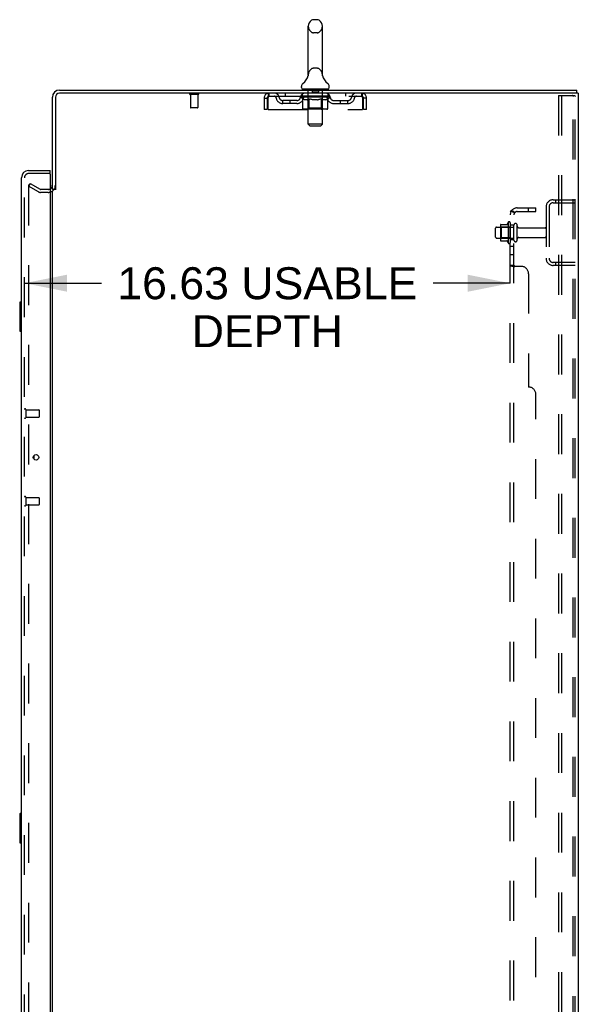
# Model space of a CAD drawing. Header units: inches. Extents: x 0 to 248, y 0 to 160.
# Tile 67 of 69: x 132 to 151, y 84 to 118. Entities that reach past the tile are written whole.
import ezdxf

# ---------------------------------------------------------------- set-up
doc = ezdxf.new("R2010")
doc.units = ezdxf.units.IN
doc.header["$LTSCALE"] = 13.627625
doc.header["$MEASUREMENT"] = 0
doc.linetypes.add('HIDDEN', pattern=[0.2, 0.1, -0.1])
doc.layers.get('0').update_dxf_attribs({"linetype": 'CONTINUOUS'})
for name, color, linetype in [('DEFAULT_2', 8, 'HIDDEN'), ('DIMENSIONS', 7, 'CONTINUOUS'), ('LEFTHAND_DOOR_ASSEMBLY', 7, 'CONTINUOUS'), ('RIGHTHAND_DOOR_ASSEMBLY', 7, 'CONTINUOUS'), ('SUBPANEL', 7, 'CONTINUOUS')]:
    doc.layers.add(name, color=color, linetype=linetype)
doc.styles.get("Standard").update_dxf_attribs({"font": 'arial.ttf'})
doc.dimstyles.new('DIMSTYLE_1', dxfattribs={"dimtxt": 1.093125, "dimasz": 1.4575, "dimexe": 0.09, "dimexo": 0.07, "dimgap": 0.0375, "dimtad": 0, "dimtih": 1, "dimtoh": 1, "dimzin": 4, "dimdsep": 46, "dimtxsty": 'Standard', "dimblk": '_FILLED', "dimblk1": '_FILLED', "dimblk2": '_FILLED', "dimcen": 0.09, "dimadec": 3, "dimazin": 1, "dimtfac": 1, "dimtdec": 3, "dimtofl": 0, "dimtmove": 0, "dimatfit": 3, "dimldrblk": '_FILLED', "dimfxl": 0, "dimtolj": 1, "dimtzin": 4, "dimarcsym": 0})

# ---------------------------------------------------------------- blocks, each defined once
blk = doc.blocks.new('_FILLED')
at = {"color": 0, "linetype": 'ByBlock'}
blk.add_solid([(0, 0), (-1, 0.2), (-1, -0.2)], dxfattribs=at)
blk = doc.blocks.new('*D2')
at = {"layer": 'DIMENSIONS', "color": 2, "linetype": 'Continuous'}
for p, q in [((132.449, 108.803), (135.086, 108.803)), ((149.074, 108.803), (146.436, 108.803))]:
    blk.add_line(p, q, dxfattribs=at)
at = {"layer": 'DIMENSIONS', "color": 2, "linetype": 'Continuous', "xscale": 1.4575, "yscale": 1.4575, "zscale": 1.4575, "rotation": 180}
blk.add_blockref('_FILLED', (132.449, 108.803), dxfattribs=at)
at = {"layer": 'DIMENSIONS', "color": 2, "linetype": 'Continuous', "xscale": 1.4575, "yscale": 1.4575, "zscale": 1.4575}
blk.add_blockref('_FILLED', (149.074, 108.803), dxfattribs=at)
at = {"layer": 'DIMENSIONS', "color": 2, "linetype": 'Continuous', "insert": (140.761, 109.349), "char_height": 1.09312, "width": 10.25668, "attachment_point": 2, "line_spacing_factor": 0.9}
blk.add_mtext('16.63 USABLE\\PDEPTH', dxfattribs=at)

msp = doc.modelspace()

# ---------------------------------------------------------------- linework, layer by layer
at = {"color": 7, "linetype": 'Continuous'}
for p, q in [((142.161, 115.932), (142.161, 117.595)), ((142.467, 117.817), (142.339, 117.817)), ((142.644, 115.932), (142.644, 117.595)), ((142.156, 115.888), (142.156, 115.887)), ((142.16, 115.903), (142.159, 115.902)), ((142.159, 115.902), (142.159, 115.901)), ((142.159, 115.901), (142.159, 115.901)), ((142.16, 115.909), (142.16, 115.908)), ((142.161, 115.909), (142.16, 115.909)), ((142.16, 115.908), (142.16, 115.908)), ((142.16, 115.908), (142.16, 115.907)), ((142.16, 115.907), (142.16, 115.906)), ((142.16, 115.907), (142.16, 115.906)), ((142.16, 115.906), (142.16, 115.905)), ((142.16, 115.905), (142.16, 115.905)), ((142.16, 115.905), (142.16, 115.904)), ((142.16, 115.904), (142.16, 115.903)), ((142.16, 115.903), (142.16, 115.903)), ((142.161, 115.927), (142.161, 115.932)), ((142.161, 115.927), (142.161, 115.926)), ((142.161, 115.926), (142.161, 115.925)), ((142.161, 115.926), (142.161, 115.925)), ((142.161, 115.925), (142.161, 115.925)), ((142.161, 115.925), (142.161, 115.924)), ((142.161, 115.924), (142.161, 115.923)), ((142.161, 115.924), (142.161, 115.923)), ((142.161, 115.923), (142.161, 115.922)), ((142.161, 115.922), (142.161, 115.921)), ((142.161, 115.922), (142.161, 115.921)), ((142.161, 115.921), (142.161, 115.92)), ((142.161, 115.92), (142.161, 115.919)), ((142.161, 115.92), (142.161, 115.919)), ((142.161, 115.919), (142.161, 115.918)), ((142.161, 115.918), (142.161, 115.917)), ((142.161, 115.918), (142.161, 115.917)), ((142.161, 115.917), (142.161, 115.916)), ((142.161, 115.916), (142.161, 115.915)), ((142.161, 115.916), (142.161, 115.915)), ((142.161, 115.915), (142.161, 115.914)), ((142.161, 115.914), (142.161, 115.913)), ((142.161, 115.914), (142.161, 115.913)), ((142.161, 115.913), (142.161, 115.912)), ((142.161, 115.912), (142.161, 115.912)), ((142.161, 115.912), (142.161, 115.911)), ((142.161, 115.911), (142.161, 115.91)), ((142.161, 115.911), (142.161, 115.91)), ((142.161, 115.91), (142.161, 115.909)), ((142.644, 115.932), (142.644, 115.927)), ((142.644, 115.926), (142.644, 115.927)), ((142.644, 115.927), (142.644, 115.927)), ((142.644, 115.922), (142.644, 115.922)), ((142.644, 115.919), (142.644, 115.92)), ((142.644, 115.92), (142.644, 115.92)), ((142.645, 115.918), (142.644, 115.919)), ((142.644, 115.919), (142.644, 115.919)), ((142.645, 115.917), (142.645, 115.918)), ((142.645, 115.916), (142.645, 115.917)), ((142.645, 115.917), (142.645, 115.917)), ((142.645, 115.915), (142.645, 115.916)), ((142.645, 115.916), (142.645, 115.916)), ((142.645, 115.914), (142.645, 115.915)), ((142.645, 115.914), (142.645, 115.915)), ((142.645, 115.913), (142.645, 115.914)), ((142.645, 115.912), (142.645, 115.913)), ((142.645, 115.913), (142.645, 115.913)), ((142.645, 115.911), (142.645, 115.912)), ((142.645, 115.91), (142.645, 115.911)), ((142.645, 115.911), (142.645, 115.911)), ((142.645, 115.909), (142.645, 115.91)), ((142.645, 115.908), (142.645, 115.909)), ((142.645, 115.908), (142.645, 115.909)), ((142.646, 115.907), (142.645, 115.908)), ((142.646, 115.906), (142.646, 115.907)), ((142.646, 115.905), (142.646, 115.906)), ((142.646, 115.905), (142.646, 115.906)), ((142.646, 115.904), (142.646, 115.905)), ((142.646, 115.903), (142.646, 115.904)), ((142.646, 115.902), (142.646, 115.903)), ((142.647, 115.901), (142.646, 115.902)), ((142.647, 115.901), (142.646, 115.901)), ((142.65, 115.887), (142.65, 115.888)), ((141.928, 115.499), (141.928, 115.537)), ((142.878, 115.499), (142.878, 115.537)), ((141.965, 115.439), (141.965, 115.409)), ((142.84, 115.439), (141.965, 115.439)), ((142.84, 115.439), (142.84, 115.409)), ((151.347, 115.305), (151.313, 115.305)), ((151.351, 115.305), (151.351, 115.409)), ((133.507, 112.013), (133.403, 112.013))]:
    msp.add_line(p, q, dxfattribs=at)
at = {"color": 3, "linetype": 'Continuous'}
for p, q in [((133.649, 115.409), (151.351, 115.409)), ((151.313, 115.305), (133.649, 115.305)), ((151.403, 115.305), (151.347, 115.305)), ((151.403, 115.305), (151.403, 47.513)), ((133.403, 112.013), (133.403, 115.163)), ((133.507, 115.163), (133.507, 112.002)), ((133.403, 50.857), (133.403, 111.961))]:
    msp.add_line(p, q, dxfattribs=at)
at = {"color": 7, "linetype": 'Continuous'}
for points in [[(142.644, 115.92), (142.644, 115.921), (142.644, 115.922), (142.644, 115.922), (142.644, 115.923), (142.644, 115.924), (142.644, 115.924), (142.644, 115.925), (142.644, 115.926), (142.644, 115.926)], [(142.644, 115.923), (142.644, 115.924), (142.644, 115.924), (142.644, 115.925), (142.644, 115.926), (142.644, 115.926)]]:
    msp.add_lwpolyline(points, dxfattribs=at)
for centre, radius, start, end in [((142.403, 117.595), 0.241, 123.1848, 180), ((142.339, 117.692), 0.125, 90, 123.1848), ((142.467, 117.692), 0.125, 56.8152, 90), ((142.403, 117.595), 0.241, 0, 56.8152), ((141.679, 116.038), 0.5, 306.7414, 344.6791), ((143.127, 116.038), 0.5, 195.3209, 233.2586), ((142.053, 115.537), 0.125, 126.7414, 180), ((142.753, 115.537), 0.125, 0, 53.2586), ((141.988, 115.499), 0.06, 180, 270), ((142.818, 115.499), 0.06, 270, 360)]:
    msp.add_arc(centre, radius, start, end, dxfattribs=at)
at = {"color": 3, "linetype": 'Continuous'}
for centre, radius, start, end in [((133.649, 115.163), 0.246, 90, 180), ((133.649, 115.163), 0.142, 90, 180), ((133.26, 112.156), 0.142, 296.4813, 360)]:
    msp.add_arc(centre, radius, start, end, dxfattribs=at)
at = {"layer": 'DEFAULT_2', "color": 8, "linetype": 'HIDDEN'}
for p, q in [((142.467, 117.372), (142.339, 117.372)), ((142.156, 115.888), (142.156, 115.888)), ((142.156, 115.887), (142.156, 115.887)), ((142.156, 115.887), (142.156, 115.887)), ((142.156, 115.887), (142.156, 115.887)), ((142.156, 115.887), (142.156, 115.887)), ((142.467, 116.154), (142.339, 116.154)), ((142.65, 115.887), (142.65, 115.887)), ((138.399, 115.262), (138.115, 115.262)), ((138.133, 115.262), (138.133, 114.815)), ((138.381, 115.262), (138.381, 114.815)), ((140.82, 115.201), (140.82, 115.305)), ((140.82, 115.201), (143.986, 115.201)), ((141.372, 115.305), (141.372, 115.201)), ((141.897, 115.164), (141.897, 115.196)), ((141.897, 115.196), (142.142, 115.196)), ((141.898, 115.196), (141.898, 115.2)), ((141.994, 115.199), (141.898, 115.2)), ((141.904, 115.196), (141.904, 115.201)), ((141.911, 115.193), (141.911, 115.196)), ((141.911, 115.193), (142.894, 115.193)), ((141.918, 115.193), (141.918, 115.196)), ((141.919, 115.193), (141.919, 115.196)), ((141.927, 115.196), (141.927, 115.201)), ((141.94, 115.193), (141.94, 115.196)), ((141.942, 115.193), (141.942, 115.196)), ((141.965, 115.201), (141.965, 115.305)), ((141.965, 115.196), (141.965, 115.201)), ((141.976, 115.193), (141.976, 115.196)), ((141.978, 115.193), (141.978, 115.196)), ((141.994, 115.196), (141.994, 115.199)), ((142.015, 115.196), (142.015, 115.201)), ((142.016, 115.193), (142.016, 115.196)), ((142.017, 115.193), (142.017, 115.196)), ((142.019, 115.193), (142.019, 115.196)), ((142.025, 115.193), (142.025, 115.196)), ((142.025, 115.193), (142.025, 115.196)), ((142.028, 115.193), (142.028, 115.196)), ((142.03, 115.193), (142.03, 115.197)), ((142.034, 115.193), (142.034, 115.196)), ((142.045, 115.193), (142.045, 115.196)), ((142.06, 115.193), (142.06, 115.198)), ((142.06, 115.193), (142.06, 115.196)), ((142.076, 115.193), (142.076, 115.196)), ((142.078, 115.196), (142.078, 115.201)), ((142.085, 115.193), (142.085, 115.196)), ((142.089, 115.193), (142.089, 115.196)), ((142.096, 115.193), (142.096, 115.196)), ((142.105, 115.193), (142.105, 115.199)), ((142.117, 115.193), (142.117, 115.196)), ((142.12, 115.193), (142.12, 115.196)), ((142.142, 115.193), (142.142, 115.196)), ((142.145, 115.439), (142.145, 115.409)), ((142.195, 115.196), (142.146, 115.196)), ((142.15, 115.196), (142.15, 115.201)), ((142.154, 114.249), (142.154, 115.409)), ((142.155, 115.193), (142.155, 115.196)), ((142.159, 115.193), (142.159, 115.196)), ((142.164, 115.193), (142.164, 115.2)), ((142.167, 115.193), (142.167, 115.196)), ((142.176, 115.193), (142.176, 115.196)), ((142.195, 115.193), (142.195, 115.196)), ((142.255, 115.196), (142.208, 115.196)), ((142.224, 115.193), (142.224, 115.196)), ((142.23, 115.196), (142.23, 115.201)), ((142.233, 115.193), (142.233, 115.196)), ((142.235, 115.193), (142.235, 115.201)), ((142.237, 115.193), (142.237, 115.196)), ((142.243, 115.193), (142.243, 115.196)), ((142.255, 115.193), (142.255, 115.196)), ((142.319, 115.196), (142.276, 115.196)), ((142.286, 115.193), (142.286, 115.196)), ((142.298, 115.429), (142.298, 115.349)), ((142.498, 115.339), (142.308, 115.339)), ((142.311, 115.196), (142.403, 115.201)), ((142.315, 115.196), (142.315, 115.201)), ((142.315, 115.196), (142.315, 115.201)), ((142.315, 115.201), (142.315, 115.201)), ((142.315, 115.193), (142.315, 115.196)), ((142.319, 115.193), (142.319, 115.196)), ((142.319, 115.193), (142.319, 115.196)), ((142.32, 115.193), (142.32, 115.196)), ((142.386, 115.196), (142.348, 115.196)), ((142.352, 115.193), (142.352, 115.196)), ((142.386, 115.193), (142.386, 115.196)), ((142.401, 115.196), (142.401, 115.196)), ((142.401, 115.193), (142.401, 115.196)), ((142.401, 115.193), (142.401, 115.196)), ((142.403, 115.196), (142.403, 115.201)), ((142.403, 115.201), (142.494, 115.196)), ((142.405, 115.193), (142.405, 115.196)), ((142.405, 115.193), (142.405, 115.196)), ((142.405, 115.196), (142.405, 115.196)), ((142.42, 115.193), (142.42, 115.196)), ((142.42, 115.196), (142.458, 115.196)), ((142.454, 115.193), (142.454, 115.196)), ((142.486, 115.193), (142.486, 115.196)), ((142.486, 115.193), (142.486, 115.196)), ((142.486, 115.196), (142.53, 115.196)), ((142.487, 115.193), (142.487, 115.196)), ((142.49, 115.196), (142.49, 115.201)), ((142.49, 115.201), (142.491, 115.201)), ((142.49, 115.193), (142.49, 115.196)), ((142.491, 115.196), (142.491, 115.201)), ((142.508, 115.429), (142.508, 115.349)), ((142.52, 115.193), (142.52, 115.196)), ((142.551, 115.193), (142.551, 115.196)), ((142.551, 115.196), (142.598, 115.196)), ((142.563, 115.193), (142.563, 115.196)), ((142.569, 115.193), (142.569, 115.196)), ((142.571, 115.193), (142.571, 115.201)), ((142.573, 115.193), (142.573, 115.196)), ((142.576, 115.196), (142.576, 115.201)), ((142.582, 115.193), (142.582, 115.196)), ((142.611, 115.193), (142.611, 115.196)), ((142.611, 115.196), (142.66, 115.196)), ((142.63, 115.193), (142.63, 115.196)), ((142.639, 115.193), (142.639, 115.196)), ((142.642, 115.193), (142.642, 115.2)), ((142.647, 115.193), (142.647, 115.196)), ((142.651, 115.193), (142.651, 115.196)), ((142.652, 114.249), (142.652, 115.409)), ((142.656, 115.196), (142.656, 115.201)), ((142.66, 115.439), (142.66, 115.409)), ((142.664, 115.193), (142.664, 115.196)), ((142.664, 115.196), (142.825, 115.196)), ((142.686, 115.193), (142.686, 115.196)), ((142.688, 115.193), (142.688, 115.196)), ((142.701, 115.193), (142.701, 115.199)), ((142.71, 115.193), (142.71, 115.196)), ((142.717, 115.193), (142.717, 115.196)), ((142.721, 115.193), (142.721, 115.196)), ((142.728, 115.196), (142.728, 115.201)), ((142.729, 115.193), (142.729, 115.196)), ((142.746, 115.193), (142.746, 115.198)), ((142.746, 115.193), (142.746, 115.196)), ((142.761, 115.193), (142.761, 115.196)), ((142.772, 115.193), (142.772, 115.196)), ((142.775, 115.193), (142.775, 115.197)), ((142.778, 115.193), (142.778, 115.196)), ((142.781, 115.193), (142.781, 115.196)), ((142.781, 115.193), (142.781, 115.196)), ((142.787, 115.193), (142.787, 115.196)), ((142.789, 115.193), (142.789, 115.196)), ((142.79, 115.193), (142.79, 115.196)), ((142.791, 115.196), (142.791, 115.201)), ((142.828, 115.193), (142.828, 115.196)), ((142.83, 115.193), (142.83, 115.196)), ((142.84, 115.201), (142.84, 115.305)), ((142.841, 115.196), (142.841, 115.201)), ((142.864, 115.193), (142.864, 115.196)), ((142.866, 115.193), (142.866, 115.196)), ((142.879, 115.196), (142.879, 115.201)), ((142.887, 115.193), (142.887, 115.196)), ((142.887, 115.193), (142.887, 115.196)), ((142.894, 115.193), (142.894, 115.196)), ((142.901, 115.196), (142.901, 115.201)), ((142.909, 115.164), (142.909, 115.201)), ((143.434, 115.305), (143.434, 115.201)), ((143.986, 115.305), (143.986, 115.201)), ((150.724, 115.222), (150.724, 47.597)), ((150.724, 115.222), (151.204, 115.222)), ((150.828, 115.222), (150.828, 47.597)), ((151.204, 115.222), (151.278, 115.222)), ((151.225, 47.627), (151.225, 115.192)), ((151.299, 47.627), (151.299, 115.192)), ((140.653, 115.138), (140.653, 114.743)), ((140.653, 115.138), (140.757, 115.138)), ((140.757, 115.138), (140.757, 114.743)), ((140.787, 114.743), (140.787, 115.138)), ((141.288, 114.95), (141.288, 115.054)), ((141.771, 115.054), (141.288, 115.054)), ((141.771, 114.95), (141.288, 114.95)), ((141.538, 114.95), (141.538, 115.054)), ((141.974, 115.11), (141.897, 115.164)), ((142.909, 115.164), (141.897, 115.164)), ((141.974, 114.785), (141.974, 115.11)), ((141.974, 115.11), (141.986, 115.102)), ((141.998, 115.095), (141.986, 115.102)), ((142.01, 115.088), (141.998, 115.095)), ((142.021, 115.083), (142.009, 115.088)), ((142.032, 115.078), (142.021, 115.083)), ((142.044, 115.075), (142.032, 115.079)), ((142.119, 115.075), (142.044, 115.075)), ((142.119, 115.075), (142.13, 115.078)), ((142.142, 115.083), (142.13, 115.078)), ((142.153, 115.088), (142.141, 115.083)), ((142.153, 114.787), (142.153, 115.162)), ((142.165, 115.095), (142.153, 115.088)), ((142.176, 115.102), (142.164, 115.094)), ((142.188, 115.109), (142.176, 115.102)), ((142.188, 114.785), (142.188, 115.109)), ((142.188, 115.109), (142.211, 115.102)), ((142.234, 115.095), (142.211, 115.102)), ((142.257, 115.088), (142.234, 115.095)), ((142.279, 115.083), (142.257, 115.088)), ((142.302, 115.079), (142.279, 115.083)), ((142.324, 115.075), (142.301, 115.079)), ((142.482, 115.075), (142.324, 115.075)), ((142.482, 115.075), (142.504, 115.079)), ((142.526, 115.083), (142.504, 115.078)), ((142.548, 115.088), (142.526, 115.083)), ((142.57, 115.094), (142.548, 115.088)), ((142.593, 115.101), (142.57, 115.094)), ((142.616, 115.109), (142.593, 115.101)), ((142.616, 114.785), (142.616, 115.109)), ((142.616, 115.109), (142.627, 115.101)), ((142.638, 115.094), (142.627, 115.101)), ((142.649, 115.088), (142.638, 115.094)), ((142.66, 115.083), (142.649, 115.088)), ((142.653, 114.787), (142.653, 115.162)), ((142.671, 115.079), (142.66, 115.083)), ((142.682, 115.075), (142.671, 115.079)), ((142.765, 115.075), (142.682, 115.075)), ((142.765, 115.075), (142.775, 115.079)), ((142.786, 115.083), (142.775, 115.079)), ((142.797, 115.088), (142.786, 115.083)), ((142.808, 115.094), (142.797, 115.088)), ((142.819, 115.101), (142.807, 115.094)), ((142.83, 115.108), (142.819, 115.101)), ((142.83, 115.108), (142.909, 115.164)), ((142.83, 114.785), (142.83, 115.108)), ((143.035, 115.054), (143.517, 115.054)), ((143.035, 114.95), (143.517, 114.95)), ((143.267, 114.95), (143.267, 115.054)), ((143.517, 114.95), (143.517, 115.054)), ((144.019, 115.138), (144.019, 114.743)), ((144.049, 114.743), (144.049, 115.138)), ((144.153, 115.138), (144.049, 115.138)), ((144.153, 114.743), (144.153, 115.138)), ((138.371, 114.805), (138.143, 114.805)), ((140.757, 114.743), (140.653, 114.743)), ((140.787, 114.743), (144.019, 114.743)), ((142.796, 114.755), (142.008, 114.755)), ((142.153, 114.787), (142.121, 114.755)), ((142.653, 114.787), (142.153, 114.787)), ((142.599, 114.755), (142.601, 114.755)), ((142.601, 114.755), (142.603, 114.756)), ((142.603, 114.756), (142.605, 114.757)), ((142.605, 114.757), (142.607, 114.759)), ((142.607, 114.759), (142.609, 114.761)), ((142.653, 114.787), (142.685, 114.755)), ((144.153, 114.743), (144.049, 114.743)), ((142.214, 114.189), (142.154, 114.249)), ((142.652, 114.249), (142.154, 114.249)), ((142.214, 114.189), (142.592, 114.189)), ((142.592, 114.189), (142.652, 114.249)), ((132.642, 112.214), (132.59, 112.124)), ((132.642, 112.214), (132.982, 112.018)), ((132.59, 112.144), (132.59, 50.675)), ((132.93, 111.928), (132.59, 112.124)), ((133.26, 112.013), (132.999, 112.013)), ((133.26, 111.909), (132.999, 111.909)), ((150.545, 111.659), (151.299, 111.659)), ((150.545, 111.555), (151.299, 111.555)), ((150.627, 111.659), (150.627, 111.555)), ((150.299, 111.413), (150.299, 109.656)), ((150.403, 111.413), (150.403, 109.656)), ((148.748, 110.812), (148.976, 110.812)), ((149.004, 110.89), (149.004, 110.179)), ((149.074, 110.869), (149.074, 110.2)), ((148.574, 110.377), (148.574, 110.692)), ((148.604, 110.722), (149.199, 110.722)), ((148.738, 110.79), (148.738, 110.279)), ((148.758, 110.718), (148.738, 110.738)), ((148.758, 110.718), (148.758, 110.351)), ((149.054, 110.718), (148.758, 110.718)), ((149.054, 110.718), (149.074, 110.738)), ((149.054, 110.718), (149.054, 110.351)), ((149.199, 110.277), (149.199, 110.792)), ((149.309, 110.277), (149.309, 110.792)), ((149.371, 110.699), (150.269, 110.699)), ((148.604, 110.347), (149.199, 110.347)), ((148.758, 110.351), (148.738, 110.331)), ((148.748, 110.257), (148.976, 110.257)), ((149.054, 110.351), (148.758, 110.351)), ((149.054, 110.351), (149.074, 110.331)), ((149.371, 110.369), (150.269, 110.369)), ((151.299, 109.513), (150.545, 109.513)), ((150.627, 109.513), (150.627, 109.409)), ((151.299, 109.409), (150.545, 109.409))]:
    msp.add_line(p, q, dxfattribs=at)
for points in [[(140.787, 115.138), (140.789, 115.157), (140.792, 115.176), (140.794, 115.194), (140.796, 115.211), (140.799, 115.227), (140.801, 115.243), (140.803, 115.256), (140.806, 115.269), (140.808, 115.28), (140.81, 115.289), (140.813, 115.296), (140.815, 115.301), (140.818, 115.304), (140.82, 115.305)], [(140.787, 115.138), (140.789, 115.145), (140.792, 115.152), (140.794, 115.159), (140.796, 115.166), (140.799, 115.172), (140.801, 115.178), (140.803, 115.183), (140.806, 115.188), (140.808, 115.192), (140.81, 115.195), (140.813, 115.198), (140.815, 115.2), (140.818, 115.201), (140.82, 115.201)], [(143.986, 115.305), (143.988, 115.304), (143.991, 115.301), (143.993, 115.296), (143.995, 115.289), (143.998, 115.28), (144, 115.269), (144.002, 115.256), (144.005, 115.243), (144.007, 115.227), (144.009, 115.211), (144.012, 115.194), (144.014, 115.176), (144.017, 115.157), (144.019, 115.138)], [(143.986, 115.201), (143.988, 115.201), (143.991, 115.2), (143.993, 115.198), (143.995, 115.195), (143.998, 115.192), (144, 115.188), (144.002, 115.183), (144.005, 115.178), (144.007, 115.172), (144.009, 115.166), (144.012, 115.159), (144.014, 115.152), (144.017, 115.145), (144.019, 115.138)], [(151.215, 115.218), (151.21, 115.221), (151.204, 115.222)], [(151.215, 115.218), (151.219, 115.213), (151.223, 115.207), (151.225, 115.2), (151.225, 115.192)], [(151.288, 115.218), (151.283, 115.221), (151.278, 115.222)], [(151.288, 115.218), (151.293, 115.213), (151.296, 115.207), (151.298, 115.2), (151.299, 115.192)], [(142.008, 114.755), (142.004, 114.755), (142, 114.756), (141.996, 114.757), (141.992, 114.759), (141.989, 114.761), (141.985, 114.763), (141.982, 114.766), (141.979, 114.769), (141.977, 114.773), (141.975, 114.776), (141.974, 114.78), (141.974, 114.785)], [(142.205, 114.755), (142.203, 114.755), (142.201, 114.756), (142.199, 114.757), (142.197, 114.759), (142.195, 114.761), (142.194, 114.763), (142.192, 114.766), (142.191, 114.769), (142.19, 114.773), (142.189, 114.776), (142.188, 114.78), (142.188, 114.785)], [(142.609, 114.761), (142.61, 114.763), (142.612, 114.766), (142.613, 114.769), (142.614, 114.773)], [(142.61, 114.763), (142.612, 114.766), (142.613, 114.769)], [(142.614, 114.773), (142.615, 114.776), (142.616, 114.78), (142.616, 114.785)], [(142.615, 114.776), (142.616, 114.78), (142.616, 114.785)], [(142.796, 114.755), (142.8, 114.755), (142.804, 114.756), (142.808, 114.757), (142.812, 114.759), (142.815, 114.761), (142.819, 114.763), (142.822, 114.766), (142.824, 114.769), (142.827, 114.773), (142.828, 114.776), (142.829, 114.78), (142.83, 114.785)], [(132.608, 112.164), (132.606, 112.164), (132.604, 112.163), (132.602, 112.163), (132.6, 112.162), (132.599, 112.161), (132.597, 112.16), (132.596, 112.158), (132.594, 112.156), (132.593, 112.155), (132.592, 112.153), (132.591, 112.15), (132.591, 112.148), (132.59, 112.146), (132.59, 112.144)], [(132.615, 112.162), (132.614, 112.163), (132.612, 112.163), (132.61, 112.164), (132.608, 112.164), (132.608, 112.164)]]:
    msp.add_lwpolyline(points, dxfattribs=at)
for centre, radius, start, end in [((142.403, 117.595), 0.241, 180, 236.8152), ((142.403, 117.595), 0.241, 303.1848, 360), ((142.339, 117.497), 0.125, 236.8152, 270), ((142.467, 117.497), 0.125, 270, 303.1848), ((142.403, 115.932), 0.241, 123.1848, 180), ((142.339, 116.029), 0.125, 90, 123.1848), ((142.467, 116.029), 0.125, 56.8152, 90), ((142.403, 115.932), 0.241, 0, 56.8152), ((138.115, 115.284), 0.0215, 90, 270), ((138.399, 115.284), 0.0215, 270, 90), ((140.82, 115.138), 0.167, 90, 180), ((140.82, 115.138), 0.063, 90, 180), ((140.999, 115.138), 0.167, 8.0716, 90), ((141, 115.139), 0.0625, 7.9863, 90), ((142.06, 115.138), 0.167, 90, 171.9284), ((142.06, 115.139), 0.0625, 90, 172.0137), ((142.121, 115.162), 0.0318, 0, 90), ((142.124, 115.409), 0.03, 0, 90), ((142.288, 115.429), 0.01, 0, 90), ((142.308, 115.349), 0.01, 180, 270), ((142.498, 115.349), 0.01, 270, 360), ((142.518, 115.429), 0.01, 90, 180), ((142.682, 115.409), 0.03, 90, 180), ((142.685, 115.162), 0.0318, 90, 180), ((142.745, 115.138), 0.167, 8.0716, 90), ((142.746, 115.139), 0.0625, 7.9863, 90), ((143.807, 115.138), 0.167, 90, 171.9284), ((143.806, 115.139), 0.0625, 90, 172.0137), ((143.986, 115.138), 0.167, 0, 90), ((143.986, 115.138), 0.063, 0, 90), ((141.288, 115.179), 0.229, 187.9863, 270), ((141.288, 115.179), 0.125, 188.0716, 270), ((141.771, 115.179), 0.125, 270, 351.9284), ((141.771, 115.179), 0.229, 270, 352.0137), ((143.035, 115.179), 0.229, 187.9863, 270), ((143.035, 115.179), 0.125, 188.0716, 270), ((143.517, 115.179), 0.125, 270, 351.9284), ((143.517, 115.179), 0.229, 270, 352.0137), ((138.143, 114.815), 0.01, 180, 270), ((138.371, 114.815), 0.01, 270, 360), ((133.26, 112.156), 0.246, 270, 360), ((132.999, 112.046), 0.137, 240, 270), ((132.999, 112.046), 0.033, 240, 270), ((133.26, 112.156), 0.142, 270, 296.4813), ((150.545, 111.413), 0.246, 90, 180), ((150.545, 111.413), 0.142, 90, 180), ((148.748, 110.802), 0.01, 90, 174.8062), ((148.957, 110.822), 0.01, 270, 336.0321), ((149.604, 110.534), 0.698, 149.3369, 156.0321), ((149.036, 110.869), 0.0384, 0, 145.5503), ((149.254, 110.792), 0.055, 360, 180), ((148.604, 110.692), 0.03, 90, 180), ((148.879, 110.79), 0.141, 174.7919, 180), ((149.371, 110.762), 0.0625, 180, 270), ((150.269, 110.669), 0.03, 360, 90), ((148.604, 110.377), 0.03, 180, 270), ((148.879, 110.279), 0.141, 180, 185.2081), ((148.748, 110.267), 0.01, 185.1938, 270), ((148.957, 110.247), 0.01, 23.9679, 90), ((149.604, 110.534), 0.698, 203.9679, 210.6631), ((149.036, 110.2), 0.0384, 214.4497, 360), ((149.254, 110.277), 0.055, 180, 0), ((149.371, 110.307), 0.0625, 90, 180), ((150.269, 110.399), 0.03, 270, 0), ((150.545, 109.656), 0.246, 180, 270), ((150.545, 109.656), 0.142, 180, 270)]:
    msp.add_arc(centre, radius, start, end, dxfattribs=at)
for centre, major_axis, ratio, start_param, end_param in [((142.403, 115.201), (0.506, 0.005), 0.05963, 9.249616, 9.431313), ((142.403, 115.201), (0.506, 0), 0.060556, -3.083241, -2.96706), ((141.861, 115.192), (0.158, 0.002), 0.05963, 0.25549, 1.295341), ((142.403, 115.201), (0.506, 0.011), 0.05688, 2.791345, 2.965878), ((141.916, 115.192), (0.158, -0.002), 0.05963, 0.605815, 1.645666), ((142.403, 115.201), (0.506, -0.005), 0.05963, -2.96643, -2.791898), ((141.861, 115.186), (0.158, 0.003), 0.05688, 1.20151, 1.294789), ((141.916, 115.186), (0.158, 0), 0.060556, 1.551758, 1.645036), ((141.881, 115.186), (0.158, 0.002), 0.05963, 1.170259, 1.376596), ((141.917, 115.188), (0.131, 0.001), 0.05963, 1.065228, 1.614276), ((141.901, 115.188), (0.131, 0.003), 0.05688, 0.890143, 1.43919), ((141.948, 115.188), (0.131, 0), 0.060556, 1.240391, 1.789438), ((141.858, 115.192), (0.158, 0.003), 0.05688, 0.080405, 1.120256), ((142.403, 115.201), (0.506, 0.015), 0.052395, 2.616403, 2.790936), ((141.966, 115.192), (0.158, -0.003), 0.05688, 0.7809, 1.820751), ((142.403, 115.201), (0.506, -0.011), 0.05688, -2.791345, -2.616812), ((141.858, 115.186), (0.158, 0.005), 0.052395, 1.026568, 1.119847), ((141.966, 115.186), (0.158, -0.002), 0.05963, 1.72692, 1.820198), ((141.901, 115.188), (0.131, 0.004), 0.052395, 0.715201, 1.264248), ((141.992, 115.188), (0.131, -0.001), 0.05963, 1.415553, 1.9646), ((142.403, 115.201), (0.506, 0.02), 0.046319, 2.441654, 2.616187), ((142.03, 115.192), (0.158, -0.005), 0.052395, 0.955842, 1.995693), ((141.872, 115.192), (0.158, 0.005), 0.052395, -0.094537, 0.945314), ((142.403, 115.201), (0.506, -0.015), 0.052395, -2.616403, -2.44187), ((141.872, 115.186), (0.158, 0.006), 0.046319, 0.851819, 0.945098), ((142.03, 115.186), (0.158, -0.003), 0.05688, 1.902006, 1.995284), ((141.915, 115.188), (0.131, 0.005), 0.046319, 0.540452, 1.089499), ((142.049, 115.188), (0.131, -0.003), 0.05688, 1.590638, 2.139686), ((141.881, 115.192), (0.158, 0), 0.060556, 0.430652, 0.777569), ((142.403, 115.201), (0.506, 0.024), 0.038841, 2.267123, 2.441656), ((142.104, 115.192), (0.158, -0.006), 0.046319, 1.130591, 2.170442), ((141.902, 115.192), (0.158, 0.006), 0.046319, -0.269286, 0.770565), ((142.403, 115.201), (0.506, -0.02), 0.046319, -2.441654, -2.267121), ((141.902, 115.186), (0.158, 0.007), 0.038841, 0.677289, 0.770567), ((142.104, 115.186), (0.158, -0.005), 0.052395, 2.076947, 2.170226), ((141.945, 115.188), (0.131, 0.006), 0.038841, 0.365921, 0.914969), ((142.116, 115.188), (0.131, -0.004), 0.052395, 1.76558, 2.314627), ((142.403, 115.201), (0.506, 0.027), 0.030195, 2.09281, 2.267343), ((142.188, 115.192), (0.158, -0.007), 0.038841, 1.305122, 2.344973), ((141.947, 115.192), (0.158, 0.007), 0.038841, -0.443817, 0.596034), ((142.403, 115.201), (0.506, -0.024), 0.038841, -2.267123, -2.092591), ((141.947, 115.186), (0.158, 0.008), 0.030195, 0.502975, 0.596254), ((142.188, 115.186), (0.158, -0.006), 0.046319, 2.251696, 2.344975), ((141.988, 115.188), (0.131, 0.007), 0.030195, 0.191608, 0.740655), ((142.193, 115.188), (0.131, -0.005), 0.046319, 1.940329, 2.489376), ((142.005, 115.192), (0.158, 0.008), 0.030195, -0.61813, 0.421721), ((142.403, 115.201), (0.506, 0.029), 0.020645, 1.918687, 2.09322), ((142.278, 115.192), (0.158, -0.008), 0.030195, 1.479435, 2.519286), ((142.403, 115.201), (0.506, -0.027), 0.030195, -2.09281, -1.918277), ((142.005, 115.186), (0.158, 0.009), 0.020645, 0.328852, 0.422131), ((142.278, 115.186), (0.158, -0.007), 0.038841, 2.426227, 2.519505), ((142.045, 115.188), (0.131, 0.007), 0.020645, 0.017485, 0.566532), ((142.275, 115.188), (0.131, -0.006), 0.038841, 2.11486, 2.663907), ((142.076, 115.192), (0.158, 0.009), 0.020645, -0.792253, 0.247598), ((142.403, 115.201), (0.506, 0.03), 0.010478, 1.744704, 1.919237), ((142.372, 115.192), (0.158, -0.009), 0.020645, 1.653558, 2.693409), ((142.403, 115.201), (0.506, -0.029), 0.020645, -1.918687, -1.744154), ((142.076, 115.186), (0.158, 0.009), 0.010478, 0.154869, 0.248148), ((142.372, 115.186), (0.158, -0.008), 0.030195, 2.60054, 2.693819), ((142.111, 115.188), (0.131, 0.008), 0.010478, 6.126688, 6.675735), ((142.362, 115.188), (0.131, -0.007), 0.030195, 2.289173, 2.83822), ((142.157, 115.192), (0.158, 0.009), 0.010478, -0.966236, -0.000846), ((142.467, 115.192), (0.158, -0.009), 0.010478, 1.827541, 2.867392), ((142.403, 115.201), (0.506, -0.03), 0.010478, -1.744704, -1.570171), ((142.467, 115.186), (0.158, -0.009), 0.020645, 2.774664, 2.867942), ((142.45, 115.188), (0.131, -0.007), 0.020645, 2.463296, 3.012344), ((142.338, 115.192), (0.158, 0.009), 0.010478, 0.274201, 1.314052), ((142.27, 115.188), (0.131, 0.008), 0.010478, -0.000483, 0.504314), ((142.245, 115.186), (0.158, 0.009), 0.010478, 0.099668, 0.192946), ((142.403, 115.201), (0.506, 0.03), 0.010478, -1.571421, -1.396888), ((142.56, 115.186), (0.158, -0.009), 0.010478, 2.948646, 3.041925), ((142.536, 115.188), (0.131, -0.008), 0.010478, 2.637279, 3.142076), ((142.433, 115.192), (0.158, 0.009), 0.020645, 0.448184, 1.488034), ((142.356, 115.188), (0.131, 0.007), 0.020645, 0.129249, 0.678296), ((142.338, 115.186), (0.158, 0.009), 0.020645, 0.273651, 0.366929), ((142.649, 115.192), (0.158, -0.009), 0.010478, -3.140747, -2.175357), ((142.403, 115.201), (0.506, 0.029), 0.020645, -1.397439, -1.222906), ((142.403, 115.201), (0.506, -0.03), 0.010478, 1.222355, 1.396888), ((142.527, 115.192), (0.158, 0.008), 0.030195, 0.622307, 1.662158), ((142.444, 115.188), (0.131, 0.007), 0.030195, 0.303372, 0.852419), ((142.694, 115.188), (0.131, -0.008), 0.010478, 2.749043, 3.29809), ((142.73, 115.192), (0.158, -0.009), 0.020645, 2.893995, 3.933846), ((142.433, 115.186), (0.158, 0.008), 0.030195, 0.447774, 0.541052), ((142.73, 115.186), (0.158, -0.009), 0.010478, 2.893445, 2.986723), ((142.403, 115.201), (0.506, 0.027), 0.030195, -1.223315, -1.048783), ((142.403, 115.201), (0.506, -0.029), 0.020645, 1.048373, 1.222906), ((142.618, 115.192), (0.158, 0.007), 0.038841, 0.79662, 1.836471), ((142.53, 115.188), (0.131, 0.006), 0.038841, 0.477686, 1.026733), ((142.761, 115.188), (0.131, -0.007), 0.020645, 2.57506, 3.124108), ((142.8, 115.192), (0.158, -0.008), 0.030195, 2.719872, 3.759723), ((142.702, 115.192), (0.158, 0.006), 0.046319, 0.971151, 2.011002), ((142.527, 115.186), (0.158, 0.007), 0.038841, 0.622087, 0.715366), ((142.8, 115.186), (0.158, -0.009), 0.020645, 2.719462, 2.812741), ((142.403, 115.201), (0.506, 0.024), 0.038841, -1.049002, -0.874469), ((142.403, 115.201), (0.506, -0.027), 0.030195, 0.87425, 1.048783), ((142.613, 115.188), (0.131, 0.005), 0.046319, 0.652216, 1.201263), ((142.776, 115.192), (0.158, 0.005), 0.052395, 1.1459, 2.185751), ((142.817, 115.188), (0.131, -0.007), 0.030195, 2.400937, 2.949985), ((142.859, 115.192), (0.158, -0.007), 0.038841, 2.545558, 3.585409), ((142.689, 115.188), (0.131, 0.004), 0.052395, 0.826965, 1.376012), ((142.618, 115.186), (0.158, 0.006), 0.046319, 0.796618, 0.889896), ((142.859, 115.186), (0.158, -0.008), 0.030195, 2.545339, 2.638617), ((142.84, 115.192), (0.158, 0.003), 0.05688, 1.320842, 2.360692), ((142.403, 115.201), (0.506, 0.02), 0.046319, -0.874471, -0.699939), ((142.403, 115.201), (0.506, -0.024), 0.038841, 0.699936, 0.874469), ((142.904, 115.192), (0.158, -0.006), 0.046319, 2.371028, 3.410879), ((142.861, 115.188), (0.131, -0.006), 0.038841, 2.226624, 2.775671), ((142.89, 115.192), (0.158, 0.002), 0.05963, 1.495927, 2.535778), ((142.757, 115.188), (0.131, 0.003), 0.05688, 1.001907, 1.550954), ((142.934, 115.192), (0.158, -0.005), 0.052395, 2.196279, 3.23613), ((142.702, 115.186), (0.158, 0.005), 0.052395, 0.971367, 1.064645), ((142.89, 115.188), (0.131, -0.005), 0.046319, 2.052093, 2.601141), ((142.925, 115.192), (0.158, 0), 0.060556, 1.671089, 2.71094), ((142.904, 115.186), (0.158, -0.007), 0.038841, 2.371026, 2.464304), ((142.947, 115.192), (0.158, -0.003), 0.05688, 2.021337, 3.061188), ((142.403, 115.201), (0.506, 0.015), 0.052395, -0.699723, -0.52519), ((142.403, 115.201), (0.506, -0.02), 0.046319, 0.525406, 0.699939), ((142.944, 115.192), (0.158, -0.002), 0.05963, 1.846251, 2.886102), ((142.814, 115.188), (0.131, 0.001), 0.05963, 1.176993, 1.72604), ((142.905, 115.188), (0.131, -0.004), 0.052395, 1.877344, 2.426392), ((142.858, 115.188), (0.131, 0), 0.060556, 1.352155, 1.901202), ((142.904, 115.188), (0.131, -0.003), 0.05688, 1.702402, 2.25145), ((142.889, 115.188), (0.131, -0.001), 0.05963, 1.527317, 2.076364), ((142.776, 115.186), (0.158, 0.003), 0.05688, 1.146309, 1.239587), ((142.934, 115.186), (0.158, -0.006), 0.046319, 2.196495, 2.289773), ((142.403, 115.201), (0.506, 0.011), 0.05688, -0.524781, -0.350248), ((142.403, 115.201), (0.506, -0.015), 0.052395, 0.350657, 0.52519), ((142.84, 115.186), (0.158, 0.002), 0.05963, 1.321394, 1.414673), ((142.947, 115.186), (0.158, -0.005), 0.052395, 2.021746, 2.115024), ((142.403, 115.201), (0.506, 0.005), 0.05963, -0.349695, -0.175162), ((142.403, 115.201), (0.506, -0.011), 0.05688, 0.175715, 0.350248), ((142.89, 115.186), (0.158, 0), 0.060556, 1.496556, 1.589835), ((142.944, 115.186), (0.158, -0.003), 0.05688, 1.846804, 1.940083), ((142.925, 115.186), (0.158, -0.002), 0.05963, 1.671719, 1.764997), ((142.403, 115.201), (0.506, 0), 0.060556, -0.174533, 0), ((142.403, 115.201), (0.506, -0.005), 0.05963, 0.000629, 0.175162)]:
    msp.add_ellipse(centre, major_axis=major_axis, ratio=ratio, start_param=start_param, end_param=end_param, dxfattribs=at)
at = {"layer": 'LEFTHAND_DOOR_ASSEMBLY', "color": 8, "linetype": 'HIDDEN'}
for p, q in [((133.304, 112.555), (132.591, 112.555)), ((132.449, 50.406), (132.449, 112.413))]:
    msp.add_line(p, q, dxfattribs=at)
msp.add_arc((132.591, 112.413), 0.142, 90, 180, dxfattribs=at)
at = {"layer": 'RIGHTHAND_DOOR_ASSEMBLY', "color": 3, "linetype": 'Continuous'}
for p, q in [((132.591, 112.659), (133.324, 112.659)), ((133.324, 112.535), (133.324, 50.283)), ((132.345, 50.406), (132.345, 112.413))]:
    msp.add_line(p, q, dxfattribs=at)
at = {"layer": 'RIGHTHAND_DOOR_ASSEMBLY', "color": 8, "linetype": 'HIDDEN'}
for p, q in [((133.304, 112.555), (132.591, 112.555)), ((133.324, 112.555), (133.324, 112.659)), ((132.449, 50.406), (132.449, 112.413)), ((132.492, 104.488), (132.492, 104.204)), ((132.492, 104.47), (132.939, 104.47)), ((132.949, 104.46), (132.949, 104.232)), ((132.492, 104.222), (132.939, 104.222)), ((132.492, 101.488), (132.492, 101.204)), ((132.492, 101.47), (132.939, 101.47)), ((132.949, 101.46), (132.949, 101.232)), ((132.492, 101.222), (132.939, 101.222))]:
    msp.add_line(p, q, dxfattribs=at)
at = {"layer": 'RIGHTHAND_DOOR_ASSEMBLY', "color": 7, "linetype": 'Continuous'}
for p, q in [((133.324, 112.555), (133.304, 112.555)), ((132.285, 108.144), (132.285, 107.174)), ((132.345, 108.159), (132.3, 108.159)), ((132.332, 108.059), (132.332, 107.259)), ((132.3, 107.159), (132.345, 107.159)), ((132.769, 102.901), (132.769, 102.792)), ((132.285, 90.644), (132.285, 89.674)), ((132.345, 90.659), (132.3, 90.659)), ((132.332, 90.559), (132.332, 89.759)), ((132.3, 89.659), (132.345, 89.659))]:
    msp.add_line(p, q, dxfattribs=at)
for points in [[(132.33, 108.096), (132.33, 108.09), (132.331, 108.084), (132.331, 108.078), (132.331, 108.072), (132.332, 108.066), (132.332, 108.059)], [(132.332, 107.259), (132.332, 107.253), (132.331, 107.247), (132.331, 107.241), (132.331, 107.235), (132.33, 107.229), (132.33, 107.223)], [(132.33, 90.596), (132.33, 90.59), (132.331, 90.584), (132.331, 90.578), (132.331, 90.572), (132.332, 90.566), (132.332, 90.559)], [(132.332, 89.759), (132.332, 89.753), (132.331, 89.747), (132.331, 89.741), (132.331, 89.735), (132.33, 89.729), (132.33, 89.723)]]:
    msp.add_lwpolyline(points, dxfattribs=at)
at = {"layer": 'RIGHTHAND_DOOR_ASSEMBLY', "color": 3, "linetype": 'Continuous'}
msp.add_circle((132.845, 102.846), 0.0938, dxfattribs=at)
for centre, radius, start, end in [((132.591, 112.413), 0.246, 90, 180), ((133.304, 112.535), 0.02, 0, 90)]:
    msp.add_arc(centre, radius, start, end, dxfattribs=at)
at = {"layer": 'RIGHTHAND_DOOR_ASSEMBLY', "color": 8, "linetype": 'HIDDEN'}
for centre, radius, start, end in [((132.591, 112.413), 0.142, 90, 180), ((132.47, 104.488), 0.0215, 0, 180), ((132.939, 104.46), 0.01, 0, 90), ((132.47, 104.204), 0.0215, 180, 360), ((132.939, 104.232), 0.01, 270, 360), ((132.47, 101.488), 0.0215, 0, 180), ((132.939, 101.46), 0.01, 0, 90), ((132.47, 101.204), 0.0215, 180, 360), ((132.939, 101.232), 0.01, 270, 360)]:
    msp.add_arc(centre, radius, start, end, dxfattribs=at)
at = {"layer": 'RIGHTHAND_DOOR_ASSEMBLY', "color": 7, "linetype": 'Continuous'}
for centre, radius, start, end in [((132.509, 112.269), 0.26, 87.3947, 90), ((132.3, 108.144), 0.015, 90, 180), ((132.33, 108.144), 0.015, 0, 90), ((132.3, 107.174), 0.015, 180, 270), ((132.33, 107.174), 0.015, 270, 360), ((132.3, 90.644), 0.015, 90, 180), ((132.33, 90.644), 0.015, 0, 90), ((132.3, 89.674), 0.015, 180, 270), ((132.33, 89.674), 0.015, 270, 360)]:
    msp.add_arc(centre, radius, start, end, dxfattribs=at)
at = {"layer": 'SUBPANEL', "color": 8, "linetype": 'HIDDEN'}
for p, q in [((149.074, 51.566), (149.074, 111.253)), ((149.199, 111.253), (149.074, 111.253)), ((149.128, 111.292), (149.224, 111.212)), ((149.139, 111.253), (149.139, 111.253)), ((149.199, 51.566), (149.199, 111.253)), ((149.311, 111.378), (149.949, 111.378)), ((149.311, 111.253), (149.949, 111.253)), ((149.699, 111.253), (149.699, 111.378)), ((149.949, 111.253), (149.949, 111.378)), ((149.199, 110.784), (149.074, 110.784)), ((149.199, 110.284), (149.074, 110.284)), ((149.199, 110.056), (149.074, 110.056)), ((149.199, 109.775), (149.074, 109.775)), ((149.199, 109.413), (149.074, 109.413)), ((149.074, 109.41), (149.074, 109.412)), ((149.449, 109.378), (149.128, 109.378)), ((149.699, 109.128), (149.699, 105.253)), ((149.949, 57.816), (149.949, 105.003))]:
    msp.add_line(p, q, dxfattribs=at)
for points in [[(149.105, 111.277), (149.097, 111.273), (149.093, 111.272), (149.09, 111.27), (149.086, 111.269), (149.083, 111.267), (149.081, 111.265), (149.078, 111.263), (149.076, 111.261), (149.075, 111.259), (149.074, 111.257), (149.074, 111.255), (149.074, 111.253)], [(149.128, 111.292), (149.126, 111.289), (149.123, 111.287), (149.12, 111.285), (149.116, 111.283), (149.113, 111.281), (149.109, 111.279), (149.105, 111.277)], [(149.143, 111.253), (149.142, 111.253), (149.141, 111.253), (149.141, 111.253), (149.14, 111.253), (149.14, 111.253), (149.14, 111.253), (149.139, 111.253), (149.139, 111.253)], [(149.139, 111.253), (149.139, 111.253), (149.14, 111.253), (149.14, 111.253), (149.14, 111.253), (149.141, 111.253), (149.142, 111.253), (149.142, 111.253), (149.143, 111.253), (149.144, 111.253), (149.144, 111.252), (149.145, 111.252), (149.146, 111.252), (149.146, 111.252), (149.147, 111.252), (149.148, 111.252), (149.149, 111.252), (149.149, 111.251), (149.15, 111.251), (149.151, 111.251), (149.152, 111.251), (149.153, 111.251), (149.153, 111.25), (149.154, 111.25), (149.155, 111.25), (149.156, 111.25), (149.157, 111.25), (149.158, 111.249), (149.158, 111.249), (149.159, 111.249), (149.16, 111.249), (149.161, 111.248), (149.162, 111.248), (149.163, 111.248), (149.164, 111.247), (149.165, 111.247), (149.166, 111.247), (149.167, 111.247), (149.168, 111.246), (149.169, 111.246), (149.17, 111.246), (149.171, 111.245), (149.172, 111.245), (149.173, 111.244), (149.174, 111.244), (149.175, 111.244), (149.176, 111.243), (149.177, 111.243), (149.178, 111.242), (149.179, 111.242), (149.18, 111.242), (149.181, 111.241), (149.182, 111.241), (149.183, 111.24), (149.184, 111.24), (149.185, 111.239), (149.186, 111.239), (149.187, 111.239), (149.188, 111.238), (149.189, 111.238), (149.19, 111.237), (149.19, 111.237), (149.191, 111.237), (149.192, 111.236), (149.193, 111.236), (149.194, 111.235), (149.194, 111.235), (149.195, 111.235), (149.196, 111.234), (149.197, 111.234), (149.197, 111.233), (149.198, 111.233), (149.199, 111.233), (149.199, 111.232), (149.2, 111.232), (149.201, 111.232), (149.201, 111.231), (149.202, 111.231), (149.202, 111.231), (149.203, 111.23), (149.203, 111.23)], [(149.213, 111.23), (149.211, 111.232), (149.21, 111.234), (149.208, 111.236), (149.206, 111.238), (149.204, 111.241), (149.202, 111.243), (149.201, 111.245), (149.2, 111.248), (149.199, 111.25), (149.199, 111.251), (149.199, 111.253)], [(149.203, 111.23), (149.203, 111.23), (149.203, 111.23), (149.203, 111.23), (149.203, 111.23), (149.203, 111.23), (149.202, 111.231), (149.202, 111.231), (149.202, 111.231), (149.201, 111.231), (149.201, 111.232), (149.2, 111.232), (149.2, 111.233), (149.199, 111.233)], [(149.224, 111.212), (149.225, 111.213), (149.225, 111.214), (149.225, 111.215), (149.225, 111.216), (149.224, 111.217), (149.223, 111.218), (149.223, 111.219), (149.221, 111.221), (149.22, 111.222), (149.219, 111.224), (149.217, 111.226), (149.213, 111.23)], [(149.083, 109.4), (149.081, 109.402), (149.078, 109.404), (149.076, 109.406), (149.075, 109.408), (149.074, 109.41), (149.074, 109.412), (149.074, 109.413)], [(149.093, 109.395), (149.09, 109.397), (149.086, 109.399), (149.083, 109.4), (149.081, 109.402), (149.078, 109.404), (149.076, 109.406)], [(149.101, 109.392), (149.097, 109.393), (149.093, 109.395)], [(149.12, 109.383), (149.116, 109.385), (149.113, 109.387), (149.109, 109.389), (149.101, 109.392)], [(149.126, 109.38), (149.123, 109.382), (149.12, 109.383)], [(149.128, 109.378), (149.126, 109.38), (149.123, 109.382)], [(149.199, 109.411), (149.199, 109.412), (149.199, 109.413)], [(149.206, 109.403), (149.204, 109.405), (149.202, 109.406), (149.201, 109.408), (149.2, 109.409), (149.199, 109.411), (149.199, 109.412), (149.199, 109.413)], [(149.21, 109.401), (149.208, 109.402), (149.206, 109.403), (149.204, 109.405), (149.202, 109.406), (149.201, 109.408), (149.2, 109.409)], [(149.224, 109.378), (149.225, 109.38), (149.225, 109.382), (149.225, 109.383), (149.225, 109.385), (149.224, 109.386), (149.223, 109.388), (149.223, 109.39), (149.221, 109.391), (149.22, 109.393), (149.219, 109.394), (149.217, 109.395), (149.215, 109.397), (149.213, 109.398), (149.21, 109.401)], [(149.224, 109.378), (149.225, 109.38), (149.225, 109.382), (149.225, 109.383), (149.225, 109.385), (149.224, 109.386), (149.223, 109.388), (149.223, 109.39), (149.221, 109.391), (149.22, 109.393), (149.219, 109.394), (149.217, 109.395)]]:
    msp.add_lwpolyline(points, dxfattribs=at)
for centre, radius, start, end in [((149.311, 111.141), 0.237, 90, 180), ((149.311, 111.141), 0.112, 90, 180), ((149.449, 109.128), 0.25, 0, 90), ((149.699, 105.003), 0.25, 0, 90)]:
    msp.add_arc(centre, radius, start, end, dxfattribs=at)

# ---------------------------------------------------------------- dimensions: what is measured, and where the dimension line sits
at = {"layer": 'DIMENSIONS', "color": 2, "linetype": 'Continuous'}
dim = msp.add_linear_dim(base=(149.073896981, 108.802556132), p1=(132.448896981, 50.263379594), p2=(149.073896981, 53.440629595), text='<> USABLE\\PDEPTH', dimstyle='DIMSTYLE_1', dxfattribs=at)
dim.commit()
dim.dimension.update_dxf_attribs({"geometry": '*D2', "text_midpoint": (140.761396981, 107.982712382), "dimtype": 160})

doc.saveas('drawing.dxf')
